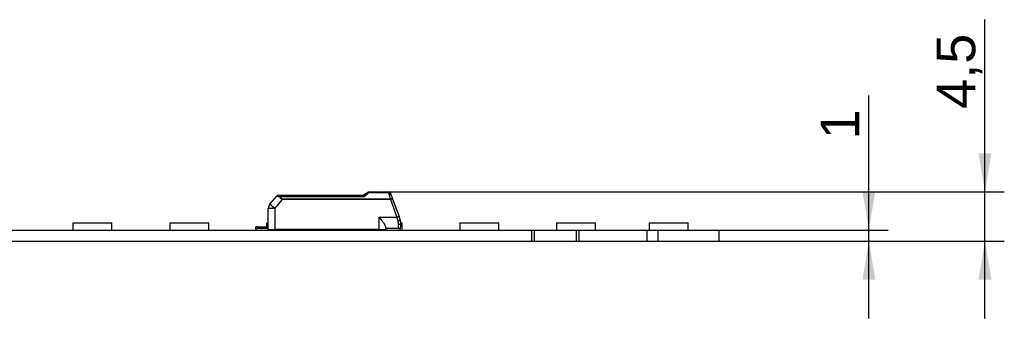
# Model space of a CAD drawing. Header units: millimetres. Extents: x 7 to 819, y 6 to 587.
# Tile 17 of 18: x 637 to 726, y 168 to 195. Entities that reach past the tile are written whole.
import ezdxf
from ezdxf.enums import TextEntityAlignment as Align

# ---------------------------------------------------------------- set-up
doc = ezdxf.new("R2010")
doc.units = ezdxf.units.MM
doc.layers.add('Default', color=7, linetype='Continuous')
doc.layers.add('LINLED_560X20MM_', color=7, linetype='Continuous')
doc.styles.add('SEACAD_Arial', font='arial.ttf')
doc.dimstyles.new('ISO', dxfattribs={"dimtxt": 3.5, "dimasz": 3.5, "dimexe": 1.75, "dimexo": 0, "dimgap": 0.875, "dimtad": 1, "dimtxsty": 'SEACAD_Arial', "dimblk1": '_SE_FILLED', "dimblk2": '_SE_FILLED', "dimsah": 1, "dimcen": 1.75, "dimadec": 0, "dimazin": 0, "dimtfac": 0.5, "dimtdec": 3, "dimtmove": 0, "dimatfit": 3, "dimfxl": 1, "dimarcsym": 0})

# ---------------------------------------------------------------- blocks, each defined once
blk = doc.blocks.new('SE')
at = {"layer": 'LINLED_560X20MM_', "color": 7, "linetype": 'Continuous'}
for p, q in [((668.068, 179.191), (667.786, 178.996)), ((668.408, 179.296), (670.048, 179.296)), ((668.408, 179.296), (668.408, 179.252)), ((668.408, 179.252), (670.048, 179.252)), ((670.048, 179.252), (670.048, 179.296)), ((670.122, 179.004), (670.048, 179.252)), ((659.309, 178.183), (659.931, 178.925)), ((659.768, 177.802), (660.44, 178.603)), ((660.085, 178.996), (660.312, 178.996)), ((660.312, 178.996), (667.787, 178.996)), ((660.312, 178.885), (660.312, 178.996)), ((660.312, 178.885), (667.846, 178.885)), ((670.228, 178.646), (660.44, 178.646)), ((660.44, 178.646), (660.44, 178.603)), ((670.228, 178.603), (660.44, 178.603)), ((670.228, 178.603), (670.228, 178.646)), ((670.228, 178.603), (670.81, 177.005)), ((670.416, 178.669), (670.998, 177.072)), ((670.479, 178.498), (670.807, 177.596)), ((659.152, 175.896), (659.169, 177.803)), ((659.766, 177.803), (659.756, 175.896)), ((641.527, 176.496), (645.027, 176.496)), ((641.527, 175.846), (641.527, 176.496)), ((645.027, 175.846), (645.027, 176.496)), ((650.277, 176.496), (653.777, 176.496)), ((650.277, 175.846), (650.277, 176.496)), ((653.777, 175.846), (653.777, 176.496)), ((659.027, 176.496), (659.157, 176.496)), ((659.027, 176.146), (659.027, 176.496)), ((669.202, 175.896), (669.202, 177.004)), ((669.203, 177.005), (670.81, 177.005)), ((670.904, 176.682), (670.924, 176.689)), ((671.092, 176.813), (670.998, 177.072)), ((671.151, 176.496), (671.277, 176.496)), ((671.152, 176.196), (671.152, 176.471)), ((671.277, 175.846), (671.277, 176.496)), ((676.527, 176.496), (680.027, 176.496)), ((676.527, 175.846), (676.527, 176.496)), ((680.027, 175.846), (680.027, 176.496)), ((685.277, 176.496), (688.777, 176.496)), ((685.277, 175.846), (685.277, 176.496)), ((688.777, 175.846), (688.777, 176.496)), ((693.652, 176.496), (697.152, 176.496)), ((693.652, 175.846), (693.652, 176.496)), ((697.152, 175.846), (697.152, 176.496)), ((624.802, 175.846), (683.002, 175.846)), ((658.202, 176.146), (658.052, 176.146)), ((658.052, 175.946), (658.052, 176.146)), ((658.052, 175.946), (658.052, 175.846)), ((658.202, 176.146), (659.154, 176.146)), ((658.202, 176.146), (658.202, 175.996)), ((659.153, 175.996), (658.202, 175.996)), ((659.152, 175.896), (659.756, 175.896)), ((669.202, 175.896), (659.756, 175.896)), ((662.527, 175.846), (662.527, 175.896)), ((667.777, 175.846), (667.777, 175.896)), ((667.849, 175.896), (667.844, 175.883)), ((668.673, 175.846), (668.673, 175.896)), ((668.802, 175.896), (668.752, 175.846)), ((669.202, 175.896), (669.802, 175.896)), ((669.402, 175.896), (669.402, 175.846)), ((669.802, 175.896), (669.802, 176.083)), ((670.952, 175.996), (669.802, 175.996)), ((670.952, 175.996), (669.802, 175.996)), ((670.952, 175.996), (670.952, 176.34)), ((671.102, 176.064), (671.102, 175.946)), ((671.102, 175.846), (671.102, 175.946)), ((683.002, 174.846), (683.002, 175.846)), ((683.002, 175.846), (683.252, 175.846)), ((683.252, 174.846), (683.252, 175.846)), ((683.252, 175.846), (687.052, 175.846)), ((687.052, 174.846), (687.052, 175.846)), ((687.052, 175.846), (687.302, 175.846)), ((687.302, 174.846), (687.302, 175.846)), ((687.302, 175.846), (693.452, 175.846)), ((693.452, 174.846), (693.452, 175.846)), ((693.452, 175.846), (694.452, 175.846)), ((694.452, 174.846), (694.452, 175.846)), ((694.452, 175.846), (699.952, 175.846)), ((699.952, 174.846), (699.952, 175.846)), ((624.802, 174.846), (683.002, 174.846)), ((683.002, 174.846), (683.252, 174.846)), ((683.252, 174.846), (687.052, 174.846)), ((687.052, 174.846), (687.302, 174.846)), ((687.302, 174.846), (693.452, 174.846)), ((693.452, 174.846), (694.452, 174.846)), ((694.452, 174.846), (699.952, 174.846))]:
    blk.add_line(p, q, dxfattribs=at)
for centre, radius, start, end in [((645.611, 205.803), 34.914, 309.55814, 310.2759), ((668.408, 178.696), 0.6, 90.00011, 124.50702), ((668.375, 178.767), 0.522, 108.33183, 124.88888), ((668.414, 178.894), 0.357, 90.95781, 130.61249), ((670.048, 179.096), 0.2, 20.00047, 89.99992), ((659.91, 175.292), 11.029, 19.44016, 20.55942), ((659.769, 177.798), 0.6, 140, 179.5), ((660.086, 178.794), 0.202, 90.3214, 139.67905), ((661.431, 186.127), 7.356, 258.2376, 260.57596), ((660.346, 178.455), 0.431, 94.46927, 106.05752), ((654.517, 173.048), 16.864, 19.47095, 20.52943), ((672.894, 171.423), 5.958, 108.5546, 110.47358), ((589.454, 153.106), 84.793, 16.14358, 16.37088), ((669.722, 176.341), 1.23, 359.95936, 16.0983), ((670.153, 176.471), 0.999, 0.00318, 20.00289), ((658.202, 175.746), 0.25, 90, 126.8699), ((660.102, 176.446), 0.6, 270, 293.55646), ((668.052, 176.446), 0.6, 246.44354, 249.70355), ((668.052, 176.446), 0.6, 249.70365, 270), ((670.952, 176.196), 0.2, 270, 0), ((670.952, 175.746), 0.25, 53.1301, 90)]:
    blk.add_arc(centre, radius, start, end, dxfattribs=at)
for centre, major_axis, ratio, start_param, end_param in [((659.769, 177.798), (-0.46, 0.386), 0.006685, 4.720219, 6.283185), ((670.228, 178.601), (0.188, 0.068), 0.0082, 0, 1.567895), ((659.769, 177.798), (0.6, -0.005), 0.008726, 1.573617, 3.141593)]:
    blk.add_ellipse(centre, major_axis=major_axis, ratio=ratio, start_param=start_param, end_param=end_param, dxfattribs=at)
blk.add_open_spline([(668.182, 179.166), (668.137, 179.199), (668.094, 179.208), (668.068, 179.191)], degree=3, dxfattribs=at)
for points, knots in [([(670.048, 179.252), (670.09, 179.258), (670.133, 179.253), (670.2, 179.221), (670.225, 179.195), (670.236, 179.165)], [0, 0, 0, 0, 0.5, 0.5, 1, 1, 1, 1]), ([(660.312, 178.996), (660.294, 178.996), (660.275, 178.984), (660.245, 178.939), (660.233, 178.907), (660.226, 178.87)], [0, 0, 0, 0, 0.5, 0.5, 1, 1, 1, 1]), ([(660.44, 178.603), (660.412, 178.614), (660.358, 178.635), (660.27, 178.726), (660.244, 178.81), (660.226, 178.87)], [0, 0, 0, 0, 0.235372, 0.457314, 1, 1, 1, 1]), ([(660.312, 178.885), (660.314, 178.86), (660.318, 178.814), (660.334, 178.751), (660.359, 178.7), (660.395, 178.662), (660.425, 178.652), (660.44, 178.646)], [0, 0, 0, 0, 0.272042, 0.497908, 0.684926, 0.845835, 1, 1, 1, 1]), ([(667.846, 178.885), (667.841, 178.898), (667.832, 178.923), (667.819, 178.952), (667.808, 178.974), (667.799, 178.987), (667.792, 178.995), (667.789, 178.996), (667.787, 178.996)], [0, 0, 0, 0, 0.20474, 0.394141, 0.568268, 0.727202, 0.87106, 1, 1, 1, 1]), ([(670.31, 178.962), (670.298, 178.983), (670.273, 178.999), (670.206, 179.013), (670.165, 179.013), (670.122, 179.004)], [0, 0, 0, 0, 0.5, 0.5, 1, 1, 1, 1]), ([(670.228, 178.646), (670.218, 178.68), (670.199, 178.745), (670.171, 178.838), (670.146, 178.925), (670.13, 178.978), (670.122, 179.004)], [0, 0, 0, 0, 0.264161, 0.518866, 0.764137, 1, 1, 1, 1]), ([(670.416, 178.669), (670.413, 178.678), (670.392, 178.68), (670.323, 178.671), (670.276, 178.66), (670.228, 178.646)], [0, 0, 0, 0, 0.5, 0.5, 1, 1, 1, 1]), ([(669.203, 177.004), (669.282, 176.9), (669.417, 176.725), (669.61, 176.466), (669.762, 176.24), (669.79, 176.131), (669.802, 176.083)], [0, 0, 0, 0, 0.294755, 0.499673, 0.776792, 1, 1, 1, 1]), ([(670.924, 176.689), (670.973, 176.707), (671.02, 176.731), (671.082, 176.777), (671.097, 176.799), (671.092, 176.813)], [0, 0, 0, 0, 0.5, 0.5, 1, 1, 1, 1]), ([(671.152, 176.471), (671.152, 176.437), (671.131, 176.403), (671.057, 176.354), (671.005, 176.34), (670.952, 176.34)], [0, 0, 0, 0, 0.5, 0.5, 1, 1, 1, 1])]:
    blk.add_open_spline(points, degree=3, knots=knots, dxfattribs=at)
blk = doc.blocks.new('DMBLK3')
at = {"layer": 'Default', "linetype": 'Continuous'}
for points in [[(714.089, 179.346), (712.923, 179.346), (713.506, 175.846)], [(714.089, 171.346), (713.506, 174.846), (712.923, 171.346)]]:
    blk.add_hatch(color=7, dxfattribs=at).paths.add_polyline_path(points)
at = {"layer": 'Default', "color": 7, "linetype": 'Continuous'}
for p, q in [((713.506, 167.846), (713.506, 188.028)), ((699.952, 175.846), (715.256, 175.846)), ((699.952, 174.846), (715.256, 174.846))]:
    blk.add_line(p, q, dxfattribs=at)
at = {"layer": 'Default', "color": 7, "linetype": 'Continuous', "style": 'SEACAD_Arial'}
blk.add_text('1', height=3.5, rotation=90, dxfattribs=at).set_placement((709.131, 184.064), align=Align.TOP_LEFT)
blk = doc.blocks.new('_SE_FILLED')
at = {"color": 0}
blk.add_line((0, 0), (-1, 0), dxfattribs=at)
blk.add_solid([(0, 0), (-1, -0.1665), (-1, 0.1665), (0, 0)], dxfattribs=at)
blk = doc.blocks.new('DMBLK4')
at = {"layer": 'Default', "linetype": 'Continuous'}
for points in [[(724.589, 182.796), (723.423, 182.796), (724.006, 179.296)], [(724.589, 171.346), (724.006, 174.846), (723.423, 171.346)]]:
    blk.add_hatch(color=7, dxfattribs=at).paths.add_polyline_path(points)
at = {"layer": 'Default', "color": 7, "linetype": 'Continuous'}
for p, q in [((724.006, 167.846), (724.006, 194.904)), ((670.048, 179.296), (725.756, 179.296)), ((683.002, 174.846), (725.756, 174.846))]:
    blk.add_line(p, q, dxfattribs=at)
at = {"layer": 'Default', "color": 7, "linetype": 'Continuous', "style": 'SEACAD_Arial'}
blk.add_text('4,5', height=3.5, rotation=90, dxfattribs=at).set_placement((719.631, 186.831), align=Align.TOP_LEFT)

msp = doc.modelspace()

# ---------------------------------------------------------------- block references
at = {"layer": 'Default'}
msp.add_blockref('SE', (0, 0), dxfattribs=at)

# ---------------------------------------------------------------- dimensions: what is measured, and where the dimension line sits
at = {"layer": 'Default', "color": 7, "linetype": 'Continuous'}
dim = msp.add_linear_dim(base=(724.006112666, 179.29618201), p1=(683.002159, 174.84618201), p2=(670.048079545, 179.29618201), angle=90, text='\\A1;<>', dimstyle='ISO', override={"dimdec": 1}, dxfattribs=at)
dim.commit()
dim.dimension.update_dxf_attribs({"geometry": 'DMBLK4', "text_midpoint": (724.006112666, 185.605959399), "dimtype": 160})
dim = msp.add_linear_dim(base=(713.506, 174.846), p1=(699.952, 174.846), p2=(699.952, 175.846), angle=90, text='\\A1;<>', dimstyle='ISO', dxfattribs=at)
dim.commit()
dim.dimension.update_dxf_attribs({"geometry": 'DMBLK3', "text_midpoint": (713.506, 182.839), "dimtype": 161})

doc.saveas('drawing.dxf')
